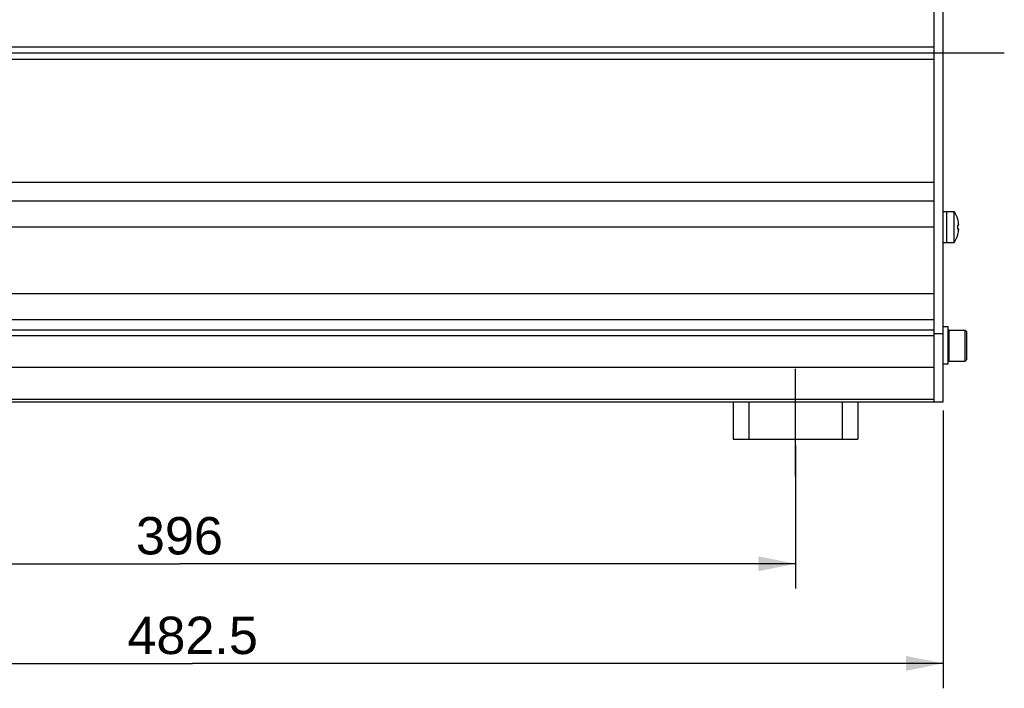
# Model space of a CAD drawing. Header units: millimetres. Extents: x 0 to 420, y 0 to 297.
# Tile 32 of 74: x 152 to 231, y 130 to 184. Entities that reach past the tile are written whole.
import ezdxf

# ---------------------------------------------------------------- set-up
doc = ezdxf.new("R2010")
doc.units = ezdxf.units.MM
doc.header["$LTSCALE"] = 23.1
doc.linetypes.add('CENTER', pattern=[0.6, 0.375, -0.075, 0.075, -0.075])
doc.layers.get('0').update_dxf_attribs({"linetype": 'CONTINUOUS'})
for name, color, linetype in [('AXIS', 7, 'CONTINUOUS'), ('COMPONENTS', 7, 'CONTINUOUS'), ('DIMENSION', 7, 'CONTINUOUS')]:
    doc.layers.add(name, color=color, linetype=linetype)
doc.styles.get("Standard").update_dxf_attribs({"font": 'arial.ttf'})
doc.dimstyles.new('DIMSTYLE_1', dxfattribs={"dimtxt": 3, "dimasz": 3, "dimexe": 0.18, "dimexo": 0.0625, "dimgap": 0.09, "dimtad": 1, "dimlfac": 4, "dimdsep": 46, "dimtxsty": 'STANDARD', "dimblk": '_FILLED', "dimblk1": '_FILLED', "dimblk2": '_FILLED', "dimcen": 0.09, "dimadec": 0, "dimazin": 0, "dimtp": 0.5, "dimtm": 0.5, "dimtfac": 1, "dimtofl": 0, "dimtmove": 0, "dimatfit": 3, "dimldrblk": '_FILLED', "dimfxl": 1, "dimtolj": 1, "dimarcsym": 0})
doc.dimstyles.new('DIMSTYLE_8', dxfattribs={"dimtxt": 3, "dimasz": 3, "dimexe": 0.18, "dimexo": 0.0625, "dimgap": 0.09, "dimtad": 1, "dimlfac": 4, "dimdsep": 46, "dimtxsty": 'STANDARD', "dimblk": '_FILLED', "dimblk1": '_FILLED', "dimblk2": '_FILLED', "dimcen": 0.09, "dimadec": 0, "dimazin": 0, "dimtp": 0.8, "dimtm": 0.8, "dimtfac": 1, "dimtofl": 0, "dimtmove": 0, "dimatfit": 3, "dimldrblk": '_FILLED', "dimfxl": 1, "dimtolj": 1, "dimarcsym": 0})

# ---------------------------------------------------------------- blocks, each defined once
blk = doc.blocks.new('_FILLED')
at = {"color": 0, "linetype": 'BYBLOCK'}
blk.add_solid([(0, 0), (-1, 0.2), (-1, -0.2)], dxfattribs=at)
blk = doc.blocks.new('*D0')
at = {"layer": 'DIMENSION', "color": 2, "linetype": 'CONTINUOUS'}
for p, q in [((115.42, 149.672), (115.42, 138.172)), ((214.42, 149.672), (214.42, 138.172)), ((115.42, 140.172), (164.92, 140.172)), ((214.42, 140.172), (164.92, 140.172))]:
    blk.add_line(p, q, dxfattribs=at)
at = {"layer": 'DIMENSION', "color": 2, "linetype": 'CONTINUOUS', "xscale": 3, "yscale": 3, "zscale": 3, "rotation": 180}
blk.add_blockref('_FILLED', (115.42, 140.172), dxfattribs=at)
at = {"layer": 'DIMENSION', "color": 2, "linetype": 'CONTINUOUS', "xscale": 3, "yscale": 3, "zscale": 3}
blk.add_blockref('_FILLED', (214.42, 140.172), dxfattribs=at)
at = {"layer": 'DIMENSION', "color": 2, "linetype": 'CONTINUOUS', "insert": (164.92, 143.922), "char_height": 3, "width": 6.99257, "attachment_point": 2, "line_spacing_factor": 0.9}
blk.add_mtext('396', dxfattribs=at)
blk = doc.blocks.new('*D11')
at = {"layer": 'DIMENSION', "color": 2, "linetype": 'CONTINUOUS'}
for p, q in [((105.67, 155.455), (105.67, 130.172)), ((226.295, 152.477), (226.295, 130.172)), ((105.67, 132.172), (165.982, 132.172)), ((226.295, 132.172), (165.982, 132.172))]:
    blk.add_line(p, q, dxfattribs=at)
at = {"layer": 'DIMENSION', "color": 2, "linetype": 'CONTINUOUS', "xscale": 3, "yscale": 3, "zscale": 3, "rotation": 180}
blk.add_blockref('_FILLED', (105.67, 132.172), dxfattribs=at)
at = {"layer": 'DIMENSION', "color": 2, "linetype": 'CONTINUOUS', "xscale": 3, "yscale": 3, "zscale": 3}
blk.add_blockref('_FILLED', (226.295, 132.172), dxfattribs=at)
at = {"layer": 'DIMENSION', "color": 2, "linetype": 'CONTINUOUS', "insert": (165.982, 135.922), "char_height": 3, "width": 10.48327, "attachment_point": 2, "line_spacing_factor": 0.9}
blk.add_mtext('482.5', dxfattribs=at)

msp = doc.modelspace()

# ---------------------------------------------------------------- linework, layer by layer
at = {"layer": 'AXIS', "color": 2, "linetype": 'CENTER'}
for p, q in [((231.19465, 181.17239), (82.16965, 181.17239)), ((214.41965, 147.17239), (214.41965, 156.17239))]:
    msp.add_line(p, q, dxfattribs=at)
at = {"layer": 'COMPONENTS', "color": 7, "linetype": 'CONTINUOUS'}
for p, q in [((225.54465, 209.17239), (225.54465, 153.17239)), ((226.29465, 153.17239), (226.29465, 209.17239)), ((126.54465, 181.67239), (225.54465, 181.67239)), ((225.54465, 181.17239), (126.54465, 181.17239)), ((225.54465, 180.67239), (126.54465, 180.67239)), ((225.54465, 170.79739), (126.54465, 170.79739)), ((225.54465, 169.29739), (110.41965, 169.29739)), ((226.29465, 168.45703), (227.16965, 168.45703)), ((226.54465, 168.45703), (226.54465, 165.95703)), ((227.16965, 165.95703), (227.16965, 168.45703)), ((227.45, 167.83187), (227.45493, 167.83413)), ((225.54465, 167.19739), (126.54465, 167.19739)), ((227.45, 167.36324), (227.53083, 167.37251)), ((227.53083, 167.04156), (227.45, 167.05082)), ((227.45493, 166.57993), (227.45, 166.58219)), ((226.29465, 165.95703), (227.16965, 165.95703)), ((225.54465, 161.84739), (126.54465, 161.84739)), ((225.54465, 159.74739), (126.54465, 159.74739)), ((226.69465, 159.18489), (226.29465, 159.18489)), ((226.69465, 156.18489), (226.69465, 159.18489)), ((225.54465, 158.67239), (226.29465, 158.67239)), ((226.77215, 158.93489), (228.04465, 158.93489)), ((228.04465, 158.93489), (228.19465, 158.78489)), ((228.04465, 156.43489), (228.04465, 158.93489)), ((228.19465, 156.58489), (228.19465, 158.78489)), ((225.54465, 155.93239), (126.54465, 155.93239)), ((226.69465, 156.18489), (226.29465, 156.18489)), ((226.77215, 156.43489), (228.04465, 156.43489)), ((228.04465, 156.43489), (228.19465, 156.58489)), ((126.54465, 153.17239), (226.29465, 153.17239)), ((209.41965, 153.17239), (209.41965, 150.17239)), ((210.66965, 153.17239), (210.66965, 150.17239)), ((218.16965, 153.17239), (218.16965, 150.17239)), ((219.41965, 153.17239), (219.41965, 150.17239)), ((209.41965, 150.17239), (219.41965, 150.17239))]:
    msp.add_line(p, q, dxfattribs=at)
at = {"layer": 'COMPONENTS', "color": 9, "linetype": 'CONTINUOUS'}
for p, q in [((126.54465, 158.95127), (225.54465, 158.95127)), ((126.54465, 158.50933), (225.54465, 158.50933)), ((226.77215, 156.43489), (226.77215, 158.93489)), ((225.54465, 153.35545), (126.54465, 153.35545))]:
    msp.add_line(p, q, dxfattribs=at)
at = {"layer": 'COMPONENTS', "color": 7, "linetype": 'CONTINUOUS'}
for centre, radius, start, end in [((225.26299, 167.20703), 2.27988, 15.9654217, 33.2487566), ((225.23957, 167.20615), 2.29729, 4.1525335, 15.8054114), ((224.9759, 167.20703), 2.47903, 356.387191, 3.612809), ((225.24072, 167.20769), 2.29613, 345.0283588, 355.3713308), ((225.24426, 167.20701), 2.29254, 355.3809053, 355.861272), ((225.26299, 167.20703), 2.27988, 326.7512434, 344.0345783), ((225.24722, 167.20642), 2.28952, 344.1781628, 345.0168192), ((226.77215, 158.85739), 0.0775, 90, 180), ((226.77215, 156.51239), 0.0775, 180, 270)]:
    msp.add_arc(centre, radius, start, end, dxfattribs=at)

# ---------------------------------------------------------------- dimensions: what is measured, and where the dimension line sits
at = {"layer": 'DIMENSION', "color": 2, "linetype": 'CONTINUOUS'}
for base, p1, p2, dimstyle, picture, middle in [((226.29465, 132.17239), (105.66965, 155.45506), (226.29465, 152.47721), 'DIMSTYLE_8', '*D11', (160.74051, 134.42239)), ((214.41965, 140.17239), (115.41965, 149.67239), (214.41965, 149.67239), 'DIMSTYLE_1', '*D0', (161.42337, 142.42239))]:
    dim = msp.add_linear_dim(base=base, p1=p1, p2=p2, dimstyle=dimstyle, dxfattribs=at)
    dim.commit()
    dim.dimension.update_dxf_attribs({"geometry": picture, "text_midpoint": middle, "dimtype": 160})

doc.saveas('drawing.dxf')
